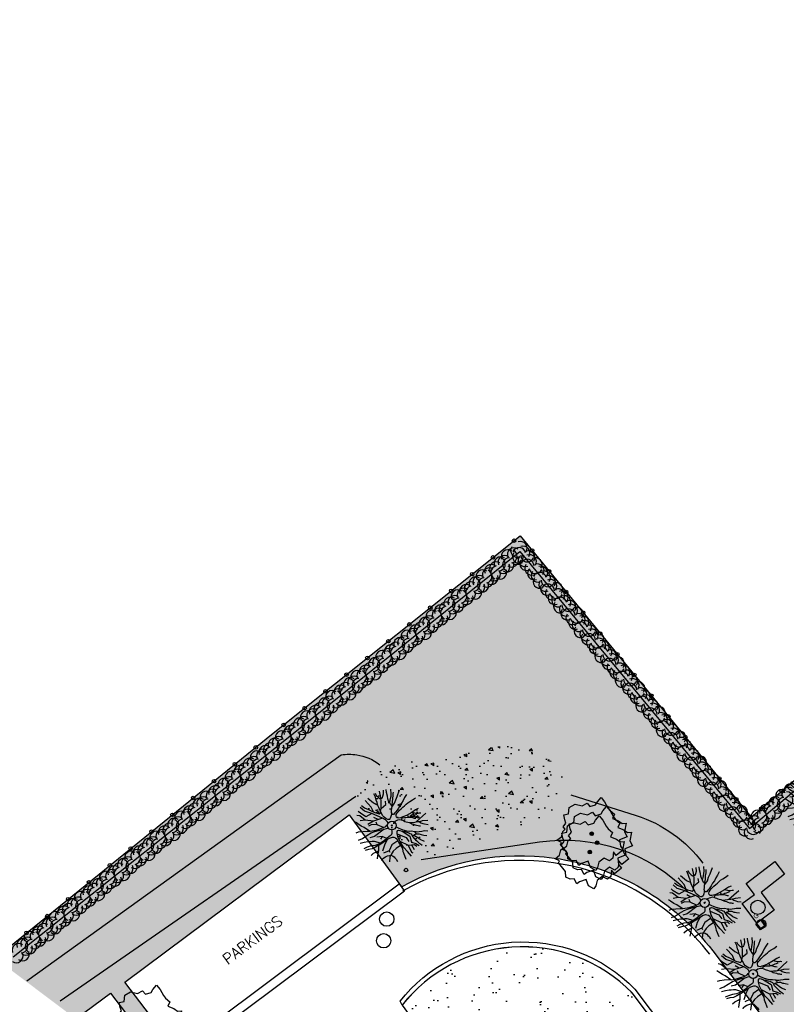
# Model space of a CAD drawing. Header units: metres. Extents: x 1575778 to 1575976, y 2262958 to 2263172.
# Tile 14 of 21: x 1575813 to 1575856, y 2263114 to 2263169. Entities that reach past the tile are written whole.
import ezdxf

# ---------------------------------------------------------------- set-up
doc = ezdxf.new("R2010")
doc.units = ezdxf.units.M
doc.header["$LTSCALE"] = 2
doc.layers.get('0').update_dxf_attribs({"linetype": 'CONTINUOUS'})
doc.layers.add('Plan de masse', color=253, linetype='CONTINUOUS')
doc.styles.add('ROMANT', font='ROMANT.SHX')

# ---------------------------------------------------------------- blocks, each defined once
blk = doc.blocks.new('189')
h = blk.add_hatch()
h.set_pattern_fill('ANSI31', color=256, scale=0.2, style=0)
h.set_pattern_definition([(45, (-527485.07046, -148351.732363), (-0.0176776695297, 0.0176776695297), [])])
edge = h.paths.add_edge_path()
edge.add_arc((0, 0), 0.1, 0, 360)
for p, q in [((-0.685, 1.557), (-0.56, 1.806)), ((-0.56, 1.806), (-0.311, 1.681)), ((-0.311, 1.681), (-0.062, 1.93)), ((-0.062, 1.93), (0.311, 1.868)), ((0.311, 1.868), (0.56, 1.557)), ((-1.432, 0.934), (-1.183, 1.121)), ((-1.183, 1.121), (-0.996, 1.121)), ((-0.996, 1.308), (-0.747, 1.37)), ((-0.996, 1.121), (-0.996, 1.308)), ((-0.747, 1.37), (-0.685, 1.557)), ((0.56, 1.557), (0.872, 1.494)), ((0.872, 1.494), (0.872, 1.245)), ((0.872, 1.245), (1.183, 1.121)), ((1.183, 1.121), (1.37, 1.183)), ((1.37, 1.183), (1.681, 1.245)), ((1.681, 1.245), (1.681, 0.934)), ((-1.744, 0.934), (-1.432, 0.934)), ((-1.619, 0.685), (-1.744, 0.934)), ((-1.744, 0.623), (-1.619, 0.685)), ((-1.744, 0.249), (-1.744, 0.623)), ((1.681, 0.934), (1.619, 0.56)), ((1.619, 0.56), (1.619, 0.374)), ((-1.93, -0.249), (-1.744, 0)), ((-1.744, 0), (-1.744, 0.249)), ((1.681, 0.062), (1.432, -0.062)), ((1.619, 0.374), (1.681, 0.062)), ((-1.806, -0.498), (-1.93, -0.249)), ((-1.619, -0.623), (-1.806, -0.498)), ((1.432, -0.062), (1.619, -0.374)), ((1.619, -0.374), (1.681, -0.623)), ((-1.681, -0.934), (-1.619, -0.623)), ((-1.494, -0.934), (-1.681, -0.934)), ((-1.121, -1.059), (-1.494, -0.934)), ((-1.245, -1.432), (-1.121, -1.059)), ((1.494, -1.059), (1.432, -1.37)), ((1.868, -0.747), (1.494, -1.059)), ((1.681, -0.623), (1.868, -0.747)), ((-1.121, -1.744), (-1.245, -1.432)), ((-0.685, -1.494), (-0.934, -1.681)), ((-0.311, -1.494), (-0.685, -1.494)), ((-0.187, -1.806), (-0.311, -1.494)), ((0.311, -1.557), (0.062, -1.806)), ((0.311, -1.806), (0.311, -1.557)), ((0.996, -1.245), (0.81, -1.557)), ((0.81, -1.557), (0.81, -1.806)), ((1.432, -1.37), (0.996, -1.245)), ((-0.934, -1.681), (-1.121, -1.744)), ((0.062, -1.806), (-0.187, -1.806)), ((0.81, -1.806), (0.311, -1.806))]:
    blk.add_line(p, q)
blk.add_circle((0, 0), 0.1)
blk = doc.blocks.new('190')
for p, q in [((0.052, 0), (-0.052, 0)), ((0, -0.052), (0, 0.052))]:
    blk.add_line(p, q)
for points in [[(-0.144, 0.639), (-0.647, 0.843), (-0.975, 1.17), (-1.062, 1.55), (-1.169, 1.665)], [(-0.44, 1.229), (-0.82, 1.291), (-0.941, 1.636), (-0.968, 1.79)], [(-0.084, 0.235), (-0.076, 0.245), (-0.062, 0.33), (-0.074, 0.466), (-0.144, 0.639), (-0.44, 1.229), (-0.646, 1.539), (-0.688, 1.589), (-0.738, 1.896)], [(-0.619, 1.938), (-0.559, 1.732), (-0.46, 1.523), (-0.354, 1.285), (-0.291, 1.169), (-0.206, 1.053), (-0.142, 0.946), (-0.07, 0.952), (-0.02, 0.98), (0.016, 1.059), (0.061, 1.245), (0.098, 1.367), (0.171, 1.51), (0.208, 1.653), (0.282, 1.81), (0.336, 2.007)], [(-0.329, 1.239), (-0.245, 1.528), (-0.28, 2.015)], [(-0.09, 2.033), (-0.007, 1.626), (0.102, 1.375)], [(0.437, 0.574), (0.37, 0.496), (0.276, 0.425), (0.182, 0.369), (0.097, 0.362), (0.039, 0.398), (-0.01, 0.492), (-0.038, 0.629), (-0.043, 0.765), (-0.014, 0.901), (0.002, 1.001), (0.132, 1.122), (0.27, 1.286), (0.378, 1.415), (0.51, 1.6), (0.67, 1.921)], [(0.405, 1.994), (0.376, 1.859), (0.388, 1.766), (0.396, 1.687), (0.438, 1.6), (0.48, 1.557), (0.566, 1.542), (0.639, 1.591), (0.746, 1.669), (0.873, 1.838)], [(0.686, 0.829), (0.676, 0.931), (0.713, 1.067), (0.728, 1.196), (0.773, 1.303), (0.838, 1.425), (0.926, 1.625), (1.021, 1.76)], [(-1.176, 0.542), (-1.281, 0.892), (-1.358, 1.058), (-1.428, 1.273), (-1.465, 1.412)], [(-0.975, 1.17), (-1.217, 1.309)], [(0.132, 1.122), (0.476, 1.119), (0.579, 1.291)], [(1.723, 0.836), (1.536, 0.765), (1.37, 0.702), (1.204, 0.625), (1.038, 0.576), (0.888, 0.52), (0.686, 0.464), (0.578, 0.437), (0.47, 0.423), (0.428, 0.452), (0.413, 0.495), (0.421, 0.545), (0.45, 0.595), (0.515, 0.666), (0.603, 0.759), (0.675, 0.816), (0.747, 0.901), (0.855, 0.994), (0.993, 1.144), (1.109, 1.257), (1.182, 1.336), (1.239, 1.392)], [(0.655, 0.801), (0.898, 0.871), (1.071, 0.985), (1.258, 1.07), (1.587, 1.273)], [(0.711, 1.062), (0.821, 1.152), (0.894, 1.223), (0.995, 1.308), (1.082, 1.401), (1.24, 1.613)], [(-1.807, 0.935), (-1.668, 0.889), (-1.462, 0.758), (-1.27, 0.62), (-1.148, 0.519), (-0.835, 0.351), (-0.435, 0.198), (-0.292, 0.167), (-0.199, 0.188), (-0.161, 0.191)], [(-0.435, 0.198), (-0.613, 0.549), (-0.837, 0.756), (-1.044, 0.791)], [(-0.647, 0.843), (-1.01, 0.877)], [(-0.613, 0.549), (-0.561, 0.687)], [(-0.396, 0.741), (-0.492, 0.981)], [(-1.117, -0.371), (-1.319, -0.081), (-1.419, -0.002), (-1.525, 0.064), (-1.618, 0.137), (-1.796, 0.23), (-2.008, 0.328)], [(-1.963, 0.534), (-1.722, 0.466), (-1.45, 0.442), (-1.157, 0.397), (-0.957, 0.331), (-0.679, 0.22), (-0.472, 0.112), (-0.329, 0.06), (-0.249, 0.019)], [(-0.472, 0.112), (-1.148, 0.135), (-1.39, 0.239)], [(-0.677, -0.381), (-0.803, -0.141), (-1.062, 0.014)], [(0.239, 0.074), (0.295, 0.074), (0.388, 0.051), (0.459, 0.029), (0.546, -0.015), (0.602, -0.073), (0.645, -0.145), (0.679, -0.217), (0.715, -0.282), (0.758, -0.347), (0.814, -0.42), (0.857, -0.485), (0.906, -0.571), (0.934, -0.636), (0.992, -0.708), (1.041, -0.781), (1.083, -0.86), (1.154, -0.918), (1.19, -0.976), (1.24, -1.019)], [(1.739, -0.191), (1.585, -0.153), (1.326, -0.13), (0.983, -0.076), (0.782, -0.017), (0.653, 0.034), (0.56, 0.071), (0.504, 0.136), (0.497, 0.207), (0.526, 0.272), (0.584, 0.329), (0.678, 0.357), (0.778, 0.377), (0.872, 0.391), (0.994, 0.405), (1.13, 0.41), (1.252, 0.416), (1.374, 0.423), (1.489, 0.429), (1.633, 0.413), (1.798, 0.389), (1.999, 0.38)], [(-0.168, -0.185), (-0.174, -0.214), (-0.224, -0.285), (-0.283, -0.356), (-0.362, -0.391), (-0.491, -0.383), (-0.677, -0.381), (-0.856, -0.393), (-1.143, -0.369), (-1.428, -0.274), (-1.621, -0.158), (-1.842, -0.076), (-2.034, -0.032)], [(-1.8, -0.948), (-1.67, -0.837), (-1.445, -0.632), (-1.264, -0.397), (-1.472, -0.374), (-1.679, -0.329), (-1.851, -0.227), (-2.029, -0.149)], [(-0.699, -0.452), (-1.01, -0.589), (-1.304, -0.796)], [(-1.264, -0.397), (-0.985, -0.428), (-0.699, -0.452), (-0.542, -0.475), (-0.434, -0.512), (-0.378, -0.534), (-0.328, -0.584), (-0.271, -0.671), (-0.25, -0.757), (-0.288, -0.878), (-0.302, -1.008), (-0.319, -1.208), (-0.349, -1.379), (-0.43, -1.515), (-0.459, -1.601), (-0.565, -1.955)], [(-0.803, -0.141), (-0.975, -0.193)], [(-0.219, -2.023), (-0.23, -1.674), (-0.249, -1.357), (-0.195, -0.963), (-0.143, -0.748), (-0.048, -0.549), (0.025, -0.441), (0.075, -0.413), (0.133, -0.435), (0.182, -0.5), (0.245, -0.615), (0.331, -0.709), (0.409, -0.818), (0.479, -0.912), (0.507, -0.976), (0.543, -1.042), (0.543, -1.107), (0.535, -1.163), (0.52, -1.235), (0.526, -1.35), (0.533, -1.451), (0.546, -1.551), (0.559, -1.651), (0.572, -1.745), (0.601, -1.81), (0.632, -1.934)], [(-0.048, -0.549), (0.199, -1.021), (0.182, -1.297)], [(0.787, -1.087), (0.644, -0.934), (0.545, -0.862), (0.459, -0.775), (0.332, -0.602), (0.261, -0.472), (0.212, -0.378), (0.163, -0.27), (0.127, -0.215)], [(0.622, -0.106), (0.681, -0.045), (0.731, -0.045), (0.832, -0.09), (0.889, -0.14), (0.953, -0.177), (1.017, -0.228), (1.074, -0.257), (1.131, -0.314), (1.174, -0.373), (1.202, -0.423), (1.238, -0.459), (1.294, -0.524)], [(0.859, -0.488), (1, -0.579), (1.114, -0.659), (1.27, -0.746), (1.385, -0.819), (1.513, -0.87), (1.754, -1.032)], [(1.46, -0.389), (1.367, -0.367), (1.282, -0.337), (1.21, -0.308), (1.109, -0.286), (1.053, -0.25), (1.038, -0.206), (1.039, -0.156), (1.077, -0.091)], [(1.368, -0.134), (1.384, -0.181), (1.44, -0.239), (1.468, -0.289), (1.526, -0.34), (1.582, -0.383), (1.64, -0.406), (1.698, -0.465)], [(-1.953, -0.569), (-1.767, -0.571), (-1.575, -0.61), (-1.443, -0.63)], [(-0.288, -0.878), (-0.682, -0.848), (-1.01, -1.004), (-1.338, -0.917)], [(-1.01, -1.004), (-1.027, -1.09)], [(-0.195, -0.963), (0.026, -1.435), (-0.077, -1.849), (-0.043, -1.935)], [(0.245, -0.615), (0.406, -1.09), (0.268, -1.418), (0.406, -1.625), (0.493, -1.832)], [(0.763, -1.219), (0.786, -1.151), (0.765, -1.087), (0.808, -1.087), (0.844, -1.116), (0.901, -1.174), (0.987, -1.225), (1.108, -1.291), (1.18, -1.334), (1.251, -1.378), (1.386, -1.49)], [(1.183, -0.698), (1.926, -0.657)], [(1.328, -0.783), (1.356, -0.905), (1.426, -1.006), (1.483, -1.085), (1.622, -1.229)], [(-1.662, -1.174), (-1.593, -1.125), (-1.479, -1.119), (-1.371, -1.134), (-1.257, -1.171), (-1.143, -1.222), (-1.093, -1.259), (-1.036, -1.338), (-1.009, -1.445), (-1.003, -1.524), (-0.996, -1.624), (-1.016, -1.763)], [(-0.316, -1.172), (-0.62, -1.148), (-0.835, -1.16), (-1.05, -1.229), (-1.201, -1.3), (-1.382, -1.493)], [(0.026, -1.435), (0.32, -1.625), (0.355, -1.78)], [(0.173, -1.53), (0.13, -1.832)], [(0.863, -1.843), (0.739, -1.603), (0.698, -1.452), (0.669, -1.345), (0.635, -1.243), (0.62, -1.208), (0.534, -1.169)], [(0.625, -1.219), (0.628, -1.193), (0.649, -1.171), (0.692, -1.193), (0.772, -1.223), (0.828, -1.26), (0.893, -1.317), (0.956, -1.426), (1.005, -1.476), (1.056, -1.534), (1.17, -1.665)]]:
    blk.add_lwpolyline(points)
blk.add_circle((0, 0), 0.25)
blk = doc.blocks.new('480')
blk.add_circle((0, 0), 0.4)
blk = doc.blocks.new('282')
at = {"ltscale": 3}
blk.add_circle((0, 0), 0.1, dxfattribs=at)
blk = doc.blocks.new('483')
at = {"ltscale": 3}
blk.add_circle((0, 0), 0.258, dxfattribs=at)
blk.add_text('G', height=0.254, dxfattribs=at).set_placement((-0.085, 0.412))

msp = doc.modelspace()

# ---------------------------------------------------------------- hatches: boundary and pattern name
at = {"layer": 'Plan de masse'}
h = msp.add_hatch(dxfattribs=at)
h.set_pattern_fill('AR-SAND', color=256, scale=1.000034, angle=35.5603, style=0)
h.set_pattern_definition([(161.0833, (1575975.0691, 2262894.7678), (-1.570411, -1.118337), [0, -1.520051, 0, -1.700057, 0, -1.6250544]), (131.0833, (1575975.0691, 2262894.7678), (-3.330142, -0.0867), [0, -0.8200275, 0, -1.370046, 0, -0.5250176]), (91.0833, (1575975.7495, 2262893.743), (-1.727357, 2.591293), [0, -0.500017, 0, -1.80006, 0, -2.350079]), (81.0833, (1575975.7495, 2262893.743), (-2.394092, 2.018933), [0, -0.250008, 0, -1.1800395, 0, -1.350045])])
edge = h.paths.add_edge_path()
edge.add_line((1575811.691, 2263116.305), (1575816.199, 2263112.913))
edge.add_line((1575816.199, 2263112.913), (1575818.146, 2263114.353))
edge.add_line((1575818.146, 2263114.353), (1575821.006, 2263110.578))
edge.add_line((1575821.006, 2263110.578), (1575821.825, 2263111.187))
edge.add_line((1575821.825, 2263111.187), (1575818.935, 2263114.963))
edge.add_line((1575818.935, 2263114.963), (1575831.493, 2263124.318))
edge.add_line((1575831.493, 2263124.318), (1575834.433, 2263120.305))
edge.add_arc((1575841.07, 2263108.481), 13.559, 37.3714, 119.3058, ccw=False)
edge.add_line((1575851.845, 2263116.711), (1575855.16, 2263112.291))
edge.add_arc((1575855.599, 2263111.825), 0.64, -59.7811, 133.3264, ccw=False)
edge.add_line((1575855.921, 2263111.272), (1575859.209, 2263106.885))
edge.add_line((1575859.209, 2263106.885), (1575861.094, 2263104.367))
edge.add_arc((1575869.276, 2263112.753), 11.717, 225.7032, 302.2461)
edge.add_line((1575875.528, 2263102.844), (1575864.184, 2263118.143))
edge.add_line((1575864.184, 2263118.143), (1575859.017, 2263125.008))
edge.add_line((1575859.017, 2263125.008), (1575859.27, 2263125.204))
edge.add_line((1575859.27, 2263125.204), (1575859.421, 2263125.06))
edge.add_line((1575859.421, 2263125.06), (1575874.577, 2263136.553))
edge.add_line((1575874.577, 2263136.553), (1575880.19, 2263137.456))
edge.add_line((1575880.19, 2263137.456), (1575888.356, 2263143.654))
edge.add_line((1575888.356, 2263143.654), (1575889.397, 2263142.218))
edge.add_line((1575889.397, 2263142.218), (1575894.531, 2263146.141))
edge.add_line((1575894.531, 2263146.141), (1575894.937, 2263145.596))
edge.add_line((1575894.937, 2263145.596), (1575896.476, 2263146.87))
edge.add_line((1575896.476, 2263146.87), (1575910.317, 2263128.639))
edge.add_line((1575910.317, 2263128.639), (1575910.437, 2263128.693))
edge.add_line((1575910.437, 2263128.693), (1575915.013, 2263132.638))
edge.add_line((1575915.013, 2263132.638), (1575918.519, 2263138.229))
edge.add_line((1575918.519, 2263138.229), (1575919.474, 2263139.753))
edge.add_line((1575919.474, 2263139.753), (1575911.724, 2263157.055))
edge.add_line((1575911.724, 2263157.055), (1575906.703, 2263168.812))
edge.add_line((1575906.703, 2263168.812), (1575905.261, 2263167.909))
edge.add_line((1575905.261, 2263167.909), (1575891.838, 2263156.469))
edge.add_line((1575891.838, 2263156.469), (1575878.736, 2263145.303))
edge.add_line((1575878.736, 2263145.303), (1575853.993, 2263124.186))
edge.add_line((1575853.993, 2263124.186), (1575841.059, 2263139.933))
edge.add_line((1575841.059, 2263139.933), (1575827.249, 2263128.889))
edge.add_line((1575827.249, 2263128.889), (1575811.691, 2263116.305))
h = msp.add_hatch(dxfattribs=at)
h.set_pattern_fill('AR-CONC', color=256, scale=0.250008, angle=35.5603, style=0)
h.set_pattern_definition([(173.5833, (1575975.0691, 2262894.7678), (-0.861214, 1.580673), [0.187506, -2.062569]), (118.5833, (1575975.0691, 2262894.7678), (-1.374766, -1.329209), [0.150005, -1.650055]), (224.0347, (1575974.9974, 2262894.8995), (-2.235979, 0.251466), [0.159356, -1.752914]), (169.7675, (1575974.6526, 2262894.4912), (-1.131169, 2.451723), [0.28126, -3.093854]), (220.2189, (1575974.5583, 2262894.6955), (-3.321432, 0.599567), [0.239034, -2.62937]), (114.7675, (1575974.6526, 2262894.4912), (-3.321432, 0.599564), [0.225008, -2.475083]), (144.5833, (1575974.6184, 2262894.7686), (0.013091, 1.800013), [0.187506, -2.062569]), (89.5833, (1575974.6184, 2262894.7686), (-1.84681, -0.496053), [0.150005, -1.650055]), (195.0347, (1575974.6195, 2262894.9186), (-1.833718, 1.303962), [0.159356, -1.752914]), (161.08332, (1575975.06914, 2262894.7678), (-0.7101593, -0.435039), [0, -1.6300546, 0, -1.675056, 0, -1.6563055]), (131.08332, (1575975.0691, 2262894.7678), (-1.185275, 0.0024754), [0, -0.955032, 0, -1.5925534, 0, -0.631271]), (91.08332, (1575975.3775, 2262894.3033), (-0.6912564, 1.1430239), [0, -0.625021, 0, -1.9500653, 0, -2.5875867]), (81.0833, (1575975.5158, 2262894.095), (-1.0149954, 1.076209), [0, -0.812527, 0, -1.2950434, 0, -1.8375616])])
h.paths.add_polyline_path([(1575843.582, 2263126.586), (1575843.211, 2263124.474), (1575835.521, 2263121.834), (1575831.867, 2263125.378), (1575833.217, 2263127.131), (1575841.622, 2263128.413)])
h = msp.add_hatch(dxfattribs=at)
h.set_pattern_fill('AR-SAND', color=256, scale=1.000034, angle=-0.4397, style=0)
h.set_pattern_definition([(125.0833, (1575975.0691, 2262894.7678), (-1.927831, 0.018311), [0, -1.520051, 0, -1.700057, 0, -1.625054]), (95.0833, (1575975.0691, 2262894.7678), (-2.745103, 1.887266), [0, -0.8200275, 0, -1.370046, 0, -0.525018]), (55.0833, (1575975.0173, 2262893.5388), (0.125663, 3.111715), [0, -0.500017, 0, -1.80006, 0, -2.350079]), (45.0833, (1575975.0173, 2262893.5388), (-0.750162, 3.040563), [0, -0.250008, 0, -1.1800395, 0, -1.350045])])
edge = h.paths.add_edge_path()
edge.add_line((1575832.684, 2263092.001), (1575827.264, 2263099.29))
edge.add_line((1575827.264, 2263099.29), (1575826.406, 2263098.666))
edge.add_line((1575826.406, 2263098.666), (1575825.039, 2263100.515))
edge.add_line((1575825.039, 2263100.515), (1575825.421, 2263100.909))
edge.add_line((1575825.421, 2263100.909), (1575822.673, 2263104.581))
edge.add_line((1575822.673, 2263104.581), (1575823.53, 2263105.198))
edge.add_line((1575823.53, 2263105.198), (1575826.227, 2263101.515))
edge.add_line((1575826.227, 2263101.515), (1575836.39, 2263109.065))
edge.add_line((1575836.39, 2263109.065), (1575837.337, 2263109.766))
edge.add_line((1575837.337, 2263109.766), (1575834.461, 2263113.68))
edge.add_arc((1575841.2, 2263108.339), 8.599, 44.4897, 141.6003, ccw=False)
edge.add_line((1575847.334, 2263114.365), (1575854.944, 2263104.255))
edge.add_arc((1575851.967, 2263102.24), 3.595, -61.2625, 34.0945, ccw=False)
edge.add_line((1575853.696, 2263099.087), (1575852.399, 2263098.427))
edge.add_line((1575852.399, 2263098.427), (1575847.442, 2263094.703))
edge.add_arc((1575862.9, 2263079.446), 21.72, 135.3737, 173.8246)
edge.add_line((1575841.307, 2263081.782), (1575840.543, 2263081.464))
edge.add_line((1575840.543, 2263081.464), (1575837.219, 2263085.936))
edge.add_line((1575837.219, 2263085.936), (1575839.69, 2263100.562))
edge.add_line((1575839.69, 2263100.562), (1575837.675, 2263099.048))
edge.add_line((1575837.675, 2263099.048), (1575834.474, 2263093.32))
edge.add_line((1575834.474, 2263093.32), (1575832.684, 2263092.001))

# ---------------------------------------------------------------- linework, layer by layer
at = {"layer": 'Plan de masse', "flags": 128}
for points in [[(1575853.992, 2263124.186), (1575878.736, 2263145.303), (1575905.261, 2263167.91), (1575912.203, 2263152.37)], [(1575827.248, 2263128.89), (1575841.059, 2263139.934), (1575853.992, 2263124.186)], [(1575811.691, 2263116.306), (1575827.248, 2263128.89)], [(1575815.319, 2263113.927), (1575831.867, 2263125.378)], [(1575854.182, 2263119.868), (1575853.712, 2263120.476), (1575855.313, 2263121.716), (1575855.864, 2263121.005), (1575854.548, 2263119.985)], [(1575854.548, 2263119.985), (1575855.282, 2263118.99), (1575854.302, 2263118.267), (1575853.495, 2263119.361), (1575854.182, 2263119.868)]]:
    msp.add_lwpolyline(points, dxfattribs=at)
at = {"layer": 'Plan de masse', "ltscale": 0.005, "flags": 128}
msp.add_lwpolyline([(1575812.703, 2263116.386), (1575827.34, 2263128.055), (1575841.05, 2263139.052), (1575853.903, 2263123.554), (1575879.704, 2263145.258), (1575886.203, 2263150.723)], dxfattribs=at)
for points in [[(1575813.467, 2263115.041), (1575831.056, 2263127.682, -0.075475), (1575831.917, 2263127.681, -0.125012), (1575833.217, 2263127.132)], [(1575843.91, 2263125.446), (1575847.558, 2263124.289, -0.157797), (1575851.286, 2263121.626)]]:
    msp.add_lwpolyline(points, format="xyb", dxfattribs=at)
at = {"layer": 'Plan de masse', "flags": 128}
for points in [[(1575816.199, 2263112.913), (1575818.145, 2263114.354), (1575821.006, 2263110.579), (1575821.825, 2263111.188), (1575818.935, 2263114.964), (1575831.493, 2263124.318), (1575834.433, 2263120.305, -0.164491), (1575842.968, 2263121.907, -0.197048), (1575851.843, 2263116.71), (1575855.159, 2263112.291, -0.482349), (1575856.148, 2263112.154, -0.416523), (1575855.92, 2263111.278), (1575861.094, 2263104.368, 0.184717), (1575868.782, 2263101.047, 0.159208), (1575875.791, 2263103.013)], [(1575835.521, 2263121.834), (1575842.149, 2263122.807, -0.239174), (1575850.444, 2263120.022)], [(1575854.944, 2263104.256), (1575847.333, 2263114.365, 0.219307), (1575840.604, 2263116.917, 0.210882), (1575834.461, 2263113.68), (1575836.763, 2263110.501)]]:
    msp.add_lwpolyline(points, format="xyb", dxfattribs=at)
at = {"layer": 'Plan de masse', "ltscale": 0.005, "flags": 128}
msp.add_lwpolyline([(1575809.337, 2263101.793), (1575834.299, 2263120.457), (1575834.598, 2263120.056), (1575809.625, 2263101.398)], close=True, dxfattribs=at)
at = {"layer": 'Plan de masse', "flags": 128}
msp.add_lwpolyline([(1575854.59, 2263118.46), (1575854.834, 2263118.123), (1575854.515, 2263117.89), (1575854.25, 2263118.215), (1575854.289, 2263118.247), (1575854.524, 2263117.959), (1575854.765, 2263118.134), (1575854.55, 2263118.43)], close=True, dxfattribs=at)
at = {"layer": 'Plan de masse', "ltscale": 0.005, "flags": 128}
msp.add_lwpolyline([(1575854.95, 2263104.254), (1575847.334, 2263114.366, 0.219764), (1575840.605, 2263116.92, 0.211325), (1575834.466, 2263113.674), (1575834.349, 2263113.895, -0.210232), (1575840.588, 2263117.194, -0.220862), (1575847.491, 2263114.574), (1575855.15, 2263104.405)], format="xyb", close=True, dxfattribs=at)
at = {"layer": 'Plan de masse'}
for centre in [(1575840.721, 2263139.663), (1575840.721, 2263139.663), (1575841.736, 2263139.109), (1575841.736, 2263139.109), (1575839.549, 2263138.727), (1575839.549, 2263138.727), (1575838.378, 2263137.79), (1575838.378, 2263137.79), (1575842.688, 2263137.95), (1575842.688, 2263137.95), (1575837.206, 2263136.853), (1575837.206, 2263136.853), (1575843.64, 2263136.791), (1575843.64, 2263136.791), (1575836.035, 2263135.916), (1575836.035, 2263135.916), (1575844.592, 2263135.631), (1575844.592, 2263135.631), (1575834.863, 2263134.979), (1575834.863, 2263134.979), (1575845.545, 2263134.472), (1575845.545, 2263134.472), (1575833.692, 2263134.042), (1575833.692, 2263134.042), (1575846.497, 2263133.313), (1575846.497, 2263133.313), (1575832.52, 2263133.106), (1575832.52, 2263133.106), (1575831.349, 2263132.169), (1575831.349, 2263132.169), (1575847.449, 2263132.154), (1575847.449, 2263132.154), (1575830.177, 2263131.232), (1575830.177, 2263131.232), (1575848.401, 2263130.995), (1575848.401, 2263130.995), (1575829.006, 2263130.295), (1575829.006, 2263130.295), (1575849.353, 2263129.835), (1575849.353, 2263129.835), (1575827.834, 2263129.358), (1575827.834, 2263129.358), (1575850.305, 2263128.676), (1575850.305, 2263128.676), (1575826.269, 2263128.098), (1575826.269, 2263128.098), (1575851.257, 2263127.517), (1575851.257, 2263127.517), (1575825.103, 2263127.155), (1575825.103, 2263127.155), (1575823.937, 2263126.211), (1575823.937, 2263126.211), (1575852.209, 2263126.358), (1575852.209, 2263126.358), (1575855.704, 2263125.647), (1575855.704, 2263125.647), (1575822.77, 2263125.268), (1575822.77, 2263125.268), (1575853.161, 2263125.199), (1575853.161, 2263125.199), (1575854.563, 2263124.673), (1575854.563, 2263124.673), (1575821.604, 2263124.324), (1575821.604, 2263124.324), (1575820.438, 2263123.381), (1575820.438, 2263123.381), (1575819.271, 2263122.438), (1575819.271, 2263122.438), (1575818.105, 2263121.494), (1575818.105, 2263121.494), (1575816.939, 2263120.551), (1575816.939, 2263120.551), (1575815.773, 2263119.608), (1575815.773, 2263119.608), (1575814.606, 2263118.664), (1575814.606, 2263118.664), (1575813.44, 2263117.721), (1575813.44, 2263117.721)]:
    msp.add_circle(centre, 0.1, dxfattribs=at)
for centre, start, end in [((1575841.083, 2263139.245), 326.2797, 109.8893), ((1575840.379, 2263138.785), 53.7225, 203.1496), ((1575840.728, 2263138.889), 53.7225, 203.1496), ((1575840.907, 2263139.108), 144.657, 294.0822), ((1575840.519, 2263138.792), 282.355, 65.9654), ((1575841.017, 2263138.761), 144.657, 294.0822), ((1575841.008, 2263138.901), 13.288, 156.8987), ((1575841.234, 2263138.98), 326.2797, 109.8893), ((1575841.516, 2263138.722), 326.2797, 109.8893), ((1575839.721, 2263138.108), 55.3452, 198.9566), ((1575839.984, 2263138.387), 55.3452, 198.9566), ((1575840.202, 2263138.467), 53.7225, 203.1496), ((1575839.858, 2263138.343), 269.3333, 58.7597), ((1575840.114, 2263138.206), 233.7225, 23.1496), ((1575840.458, 2263138.33), 89.3333, 238.7597), ((1575840.332, 2263138.286), 235.3452, 18.9566), ((1575840.595, 2263138.565), 235.3452, 18.9566), ((1575840.862, 2263138.712), 235.3452, 18.9566), ((1575841.338, 2263138.589), 144.657, 294.0822), ((1575841.422, 2263138.372), 146.2797, 289.8893), ((1575841.471, 2263138.848), 180.2666, 329.6926), ((1575841.467, 2263138.247), 0.2666, 149.6926), ((1575841.6, 2263138.506), 324.657, 114.0822), ((1575841.921, 2263138.334), 324.657, 114.0822), ((1575842.031, 2263137.986), 324.657, 114.0822), ((1575838.975, 2263137.659), 53.7225, 203.1496), ((1575839.324, 2263137.763), 53.7225, 203.1496), ((1575839.454, 2263137.962), 55.3452, 198.9566), ((1575839.115, 2263137.666), 282.355, 65.9654), ((1575839.588, 2263137.784), 233.7225, 23.1496), ((1575839.797, 2263137.881), 102.355, 245.9654), ((1575839.937, 2263137.888), 233.7225, 23.1496), ((1575841.704, 2263138.114), 146.2797, 289.8893), ((1575841.855, 2263137.849), 146.2797, 289.8893), ((1575841.93, 2263138.194), 193.288, 336.8987), ((1575842.056, 2263137.723), 144.657, 294.0822), ((1575842.157, 2263137.515), 13.288, 156.8987), ((1575842.232, 2263137.86), 326.2797, 109.8893), ((1575842.383, 2263137.595), 326.2797, 109.8893), ((1575838.317, 2263136.982), 55.3452, 198.9566), ((1575838.58, 2263137.26), 55.3452, 198.9566), ((1575838.798, 2263137.341), 53.7225, 203.1496), ((1575838.453, 2263137.217), 269.3333, 58.7597), ((1575839.054, 2263137.204), 89.3333, 238.7597), ((1575838.928, 2263137.16), 235.3452, 18.9566), ((1575839.191, 2263137.439), 235.3452, 18.9566), ((1575839.458, 2263137.585), 235.3452, 18.9566), ((1575842.166, 2263137.375), 144.657, 294.0822), ((1575842.487, 2263137.203), 144.657, 294.0822), ((1575842.62, 2263137.462), 180.2666, 329.6926), ((1575842.665, 2263137.337), 326.2797, 109.8893), ((1575842.749, 2263137.12), 324.657, 114.0822), ((1575843.07, 2263136.948), 324.657, 114.0822), ((1575837.571, 2263136.533), 53.7225, 203.1496), ((1575837.92, 2263136.637), 53.7225, 203.1496), ((1575838.05, 2263136.835), 55.3452, 198.9566), ((1575837.711, 2263136.539), 282.355, 65.9654), ((1575838.184, 2263136.658), 233.7225, 23.1496), ((1575838.393, 2263136.755), 102.355, 245.9654), ((1575838.533, 2263136.761), 233.7225, 23.1496), ((1575838.71, 2263137.08), 233.7225, 23.1496), ((1575842.571, 2263136.987), 146.2797, 289.8893), ((1575842.616, 2263136.861), 0.2666, 149.6926), ((1575842.854, 2263136.729), 146.2797, 289.8893), ((1575843.079, 2263136.808), 193.288, 336.8987), ((1575843.18, 2263136.601), 324.657, 114.0822), ((1575843.381, 2263136.474), 326.2797, 109.8893), ((1575836.913, 2263135.856), 55.3452, 198.9566), ((1575837.175, 2263136.134), 55.3452, 198.9566), ((1575837.394, 2263136.215), 53.7225, 203.1496), ((1575837.049, 2263136.09), 269.3333, 58.7597), ((1575837.65, 2263136.077), 89.3333, 238.7597), ((1575837.524, 2263136.034), 235.3452, 18.9566), ((1575837.787, 2263136.312), 235.3452, 18.9566), ((1575838.054, 2263136.459), 235.3452, 18.9566), ((1575843.004, 2263136.464), 146.2797, 289.8893), ((1575843.205, 2263136.337), 144.657, 294.0822), ((1575843.315, 2263135.99), 144.657, 294.0822), ((1575843.306, 2263136.13), 13.288, 156.8987), ((1575843.532, 2263136.209), 326.2797, 109.8893), ((1575843.815, 2263135.951), 326.2797, 109.8893), ((1575836.166, 2263135.406), 53.7225, 203.1496), ((1575836.515, 2263135.51), 53.7225, 203.1496), ((1575836.645, 2263135.709), 55.3452, 198.9566), ((1575836.307, 2263135.413), 282.355, 65.9654), ((1575836.78, 2263135.531), 233.7225, 23.1496), ((1575836.988, 2263135.629), 102.355, 245.9654), ((1575837.129, 2263135.635), 233.7225, 23.1496), ((1575837.306, 2263135.953), 233.7225, 23.1496), ((1575843.636, 2263135.818), 144.657, 294.0822), ((1575843.72, 2263135.601), 146.2797, 289.8893), ((1575843.769, 2263136.077), 180.2666, 329.6926), ((1575843.766, 2263135.476), 0.2666, 149.6926), ((1575843.898, 2263135.734), 324.657, 114.0822), ((1575844.219, 2263135.562), 324.657, 114.0822), ((1575835.509, 2263134.729), 55.3452, 198.9566), ((1575835.771, 2263135.008), 55.3452, 198.9566), ((1575835.989, 2263135.088), 53.7225, 203.1496), ((1575835.645, 2263134.964), 269.3333, 58.7597), ((1575836.246, 2263134.951), 89.3333, 238.7597), ((1575836.382, 2263135.186), 235.3452, 18.9566), ((1575836.65, 2263135.333), 235.3452, 18.9566), ((1575844.003, 2263135.343), 146.2797, 289.8893), ((1575844.154, 2263135.078), 146.2797, 289.8893), ((1575844.228, 2263135.422), 193.288, 336.8987), ((1575844.354, 2263134.951), 144.657, 294.0822), ((1575844.455, 2263134.744), 13.288, 156.8987), ((1575844.329, 2263135.215), 324.657, 114.0822), ((1575844.53, 2263135.088), 326.2797, 109.8893), ((1575844.681, 2263134.824), 326.2797, 109.8893), ((1575834.762, 2263134.28), 53.7225, 203.1496), ((1575835.111, 2263134.384), 53.7225, 203.1496), ((1575835.241, 2263134.583), 55.3452, 198.9566), ((1575834.902, 2263134.287), 282.355, 65.9654), ((1575835.375, 2263134.405), 233.7225, 23.1496), ((1575835.584, 2263134.502), 102.355, 245.9654), ((1575835.724, 2263134.509), 233.7225, 23.1496), ((1575835.902, 2263134.827), 233.7225, 23.1496), ((1575836.12, 2263134.907), 235.3452, 18.9566), ((1575844.464, 2263134.604), 144.657, 294.0822), ((1575844.785, 2263134.432), 144.657, 294.0822), ((1575844.918, 2263134.691), 180.2666, 329.6926), ((1575844.964, 2263134.565), 326.2797, 109.8893), ((1575845.048, 2263134.349), 324.657, 114.0822), ((1575845.369, 2263134.177), 324.657, 114.0822), ((1575834.104, 2263133.603), 55.3452, 198.9567), ((1575834.367, 2263133.881), 55.3452, 198.9566), ((1575834.585, 2263133.962), 53.7225, 203.1496), ((1575834.241, 2263133.838), 269.3333, 58.7597), ((1575834.842, 2263133.825), 89.3333, 238.7597), ((1575834.978, 2263134.06), 235.3452, 18.9566), ((1575835.245, 2263134.206), 235.3452, 18.9566), ((1575844.869, 2263134.216), 146.2797, 289.8893), ((1575844.915, 2263134.09), 0.2666, 149.6926), ((1575845.152, 2263133.957), 146.2797, 289.8893), ((1575845.377, 2263134.037), 193.288, 336.8987), ((1575845.478, 2263133.83), 324.657, 114.0822), ((1575845.679, 2263133.703), 326.2797, 109.8893), ((1575833.358, 2263133.154), 53.7225, 203.1496), ((1575833.707, 2263133.258), 53.7225, 203.1496), ((1575833.837, 2263133.456), 55.3452, 198.9567), ((1575833.498, 2263133.16), 282.355, 65.9654), ((1575833.971, 2263133.279), 233.7225, 23.1496), ((1575834.18, 2263133.376), 102.355, 245.9654), ((1575834.32, 2263133.382), 233.7225, 23.1496), ((1575834.497, 2263133.701), 233.7225, 23.1496), ((1575834.715, 2263133.781), 235.3452, 18.9566), ((1575845.303, 2263133.693), 146.2797, 289.8893), ((1575845.503, 2263133.566), 144.657, 294.0822), ((1575845.613, 2263133.219), 144.657, 294.0822), ((1575845.604, 2263133.358), 13.288, 156.8987), ((1575845.83, 2263133.438), 326.2797, 109.8893), ((1575846.113, 2263133.18), 326.2797, 109.8893), ((1575832.7, 2263132.477), 55.3452, 198.9567), ((1575832.963, 2263132.755), 55.3452, 198.9567), ((1575833.181, 2263132.836), 53.7225, 203.1496), ((1575832.837, 2263132.711), 269.3333, 58.7597), ((1575833.438, 2263132.698), 89.3333, 238.7597), ((1575833.574, 2263132.933), 235.3452, 18.9566), ((1575833.841, 2263133.08), 235.3452, 18.9566), ((1575845.934, 2263133.047), 144.657, 294.0822), ((1575846.018, 2263132.83), 146.2797, 289.8893), ((1575846.067, 2263133.305), 180.2666, 329.6926), ((1575846.064, 2263132.704), 0.2666, 149.6926), ((1575846.197, 2263132.963), 324.657, 114.0822), ((1575846.518, 2263132.791), 324.657, 114.0822), ((1575831.954, 2263132.027), 53.7225, 203.1496), ((1575832.303, 2263132.131), 53.7225, 203.1496), ((1575832.433, 2263132.33), 55.3452, 198.9567), ((1575832.094, 2263132.034), 282.355, 65.9654), ((1575832.567, 2263132.152), 233.7225, 23.1496), ((1575832.776, 2263132.25), 102.355, 245.9654), ((1575832.916, 2263132.256), 233.7225, 23.1496), ((1575833.093, 2263132.574), 233.7225, 23.1496), ((1575833.311, 2263132.655), 235.3452, 18.9566), ((1575846.301, 2263132.572), 146.2797, 289.8893), ((1575846.452, 2263132.307), 146.2797, 289.8893), ((1575846.526, 2263132.651), 193.288, 336.8987), ((1575846.653, 2263132.18), 144.657, 294.0822), ((1575846.753, 2263131.973), 13.288, 156.8987), ((1575846.627, 2263132.444), 324.657, 114.0822), ((1575846.828, 2263132.317), 326.2797, 109.8893), ((1575846.979, 2263132.052), 326.2797, 109.8893), ((1575831.559, 2263131.629), 55.3452, 198.9567), ((1575831.777, 2263131.709), 53.7225, 203.1496), ((1575831.433, 2263131.585), 269.3333, 58.7597), ((1575832.033, 2263131.572), 89.3333, 238.7597), ((1575832.17, 2263131.807), 235.3452, 18.9566), ((1575832.437, 2263131.954), 235.3452, 18.9567), ((1575846.762, 2263131.833), 144.657, 294.0822), ((1575847.083, 2263131.661), 144.657, 294.0822), ((1575847.216, 2263131.92), 180.2666, 329.6926), ((1575847.262, 2263131.794), 326.2797, 109.8893), ((1575847.346, 2263131.577), 324.657, 114.0822), ((1575847.667, 2263131.406), 324.657, 114.0822), ((1575830.55, 2263130.901), 53.7225, 203.1496), ((1575830.899, 2263131.005), 53.7225, 203.1496), ((1575831.029, 2263131.204), 55.3452, 198.9567), ((1575830.69, 2263130.908), 282.355, 65.9654), ((1575831.296, 2263131.35), 55.3452, 198.9567), ((1575831.372, 2263131.123), 102.355, 245.9654), ((1575831.512, 2263131.13), 233.7225, 23.1496), ((1575831.689, 2263131.448), 233.7225, 23.1496), ((1575831.907, 2263131.528), 235.3452, 18.9567), ((1575847.167, 2263131.444), 146.2797, 289.8893), ((1575847.213, 2263131.319), 0.2666, 149.6926), ((1575847.45, 2263131.186), 146.2797, 289.8893), ((1575847.776, 2263131.058), 324.657, 114.0822), ((1575847.977, 2263130.932), 326.2797, 109.8893), ((1575830.155, 2263130.503), 55.3452, 198.9567), ((1575830.373, 2263130.583), 53.7225, 203.1496), ((1575830.029, 2263130.459), 269.3333, 58.7597), ((1575830.629, 2263130.446), 89.3333, 238.7597), ((1575830.766, 2263130.681), 235.3452, 18.9567), ((1575831.033, 2263130.827), 235.3452, 18.9567), ((1575831.163, 2263131.026), 233.7225, 23.1496), ((1575847.601, 2263130.921), 146.2797, 289.8893), ((1575847.676, 2263131.266), 193.288, 336.8987), ((1575847.802, 2263130.795), 144.657, 294.0822), ((1575847.911, 2263130.447), 144.657, 294.0822), ((1575847.902, 2263130.587), 13.288, 156.8987), ((1575848.128, 2263130.667), 326.2797, 109.8893), ((1575848.411, 2263130.409), 326.2797, 109.8893), ((1575829.146, 2263129.775), 53.7225, 203.1496), ((1575829.495, 2263129.879), 53.7225, 203.1496), ((1575829.625, 2263130.077), 55.3452, 198.9567), ((1575829.286, 2263129.781), 282.355, 65.9654), ((1575829.892, 2263130.224), 55.3452, 198.9567), ((1575829.968, 2263129.997), 102.355, 245.9654), ((1575830.108, 2263130.003), 233.7225, 23.1496), ((1575830.285, 2263130.322), 233.7225, 23.1496), ((1575830.503, 2263130.402), 235.3452, 18.9567), ((1575848.232, 2263130.275), 144.657, 294.0822), ((1575848.316, 2263130.059), 146.2797, 289.8893), ((1575848.365, 2263130.534), 180.2666, 329.6926), ((1575848.362, 2263129.933), 0.2666, 149.6926), ((1575848.495, 2263130.192), 324.657, 114.0822), ((1575848.816, 2263130.02), 324.657, 114.0822), ((1575828.751, 2263129.376), 55.3452, 198.9567), ((1575828.969, 2263129.457), 53.7225, 203.1496), ((1575828.624, 2263129.332), 269.3333, 58.7597), ((1575829.225, 2263129.319), 89.3333, 238.7597), ((1575829.362, 2263129.554), 235.3452, 18.9567), ((1575829.629, 2263129.701), 235.3452, 18.9567), ((1575829.759, 2263129.9), 233.7225, 23.1496), ((1575848.599, 2263129.8), 146.2797, 289.8893), ((1575848.75, 2263129.536), 146.2797, 289.8893), ((1575848.825, 2263129.88), 193.288, 336.8987), ((1575848.951, 2263129.409), 144.657, 294.0822), ((1575849.051, 2263129.202), 13.288, 156.8987), ((1575848.925, 2263129.673), 324.657, 114.0822), ((1575849.126, 2263129.546), 326.2797, 109.8893), ((1575849.277, 2263129.281), 326.2797, 109.8893), ((1575827.742, 2263128.648), 53.7225, 203.1496), ((1575828.091, 2263128.752), 53.7225, 203.1496), ((1575828.221, 2263128.951), 55.3452, 198.9567), ((1575827.882, 2263128.655), 282.355, 65.9654), ((1575828.488, 2263129.098), 55.3452, 198.9567), ((1575828.564, 2263128.871), 102.355, 245.9654), ((1575828.704, 2263128.877), 233.7225, 23.1496), ((1575828.881, 2263129.195), 233.7225, 23.1496), ((1575829.099, 2263129.276), 235.3452, 18.9567), ((1575849.06, 2263129.062), 144.657, 294.0822), ((1575849.381, 2263128.89), 144.657, 294.0822), ((1575849.514, 2263129.148), 180.2666, 329.6926), ((1575849.56, 2263129.023), 326.2797, 109.8893), ((1575849.644, 2263128.806), 324.657, 114.0822), ((1575849.965, 2263128.634), 324.657, 114.0822), ((1575827.347, 2263128.25), 55.1738, 198.7853), ((1575827.565, 2263128.33), 53.7225, 203.1496), ((1575827.221, 2263128.206), 269.1619, 58.5883), ((1575827.821, 2263128.193), 89.3333, 238.7597), ((1575827.958, 2263128.428), 235.3452, 18.9567), ((1575828.225, 2263128.575), 235.3452, 18.9567), ((1575828.355, 2263128.773), 233.7225, 23.1496), ((1575849.465, 2263128.673), 146.2797, 289.8893), ((1575849.511, 2263128.548), 0.2666, 149.6926), ((1575849.748, 2263128.415), 146.2797, 289.8893), ((1575850.074, 2263128.287), 324.657, 114.0822), ((1575850.275, 2263128.16), 326.2797, 109.8893), ((1575826.336, 2263127.525), 53.5511, 202.9782), ((1575826.685, 2263127.628), 53.5511, 202.9782), ((1575826.816, 2263127.826), 55.1738, 198.7853), ((1575827.083, 2263127.972), 55.1738, 198.7853), ((1575827.159, 2263127.745), 102.1837, 245.7941), ((1575827.299, 2263127.751), 233.5511, 22.9782), ((1575827.477, 2263128.069), 233.5511, 22.9782), ((1575827.695, 2263128.149), 235.3452, 18.9567), ((1575849.899, 2263128.15), 146.2797, 289.8893), ((1575849.974, 2263128.494), 193.288, 336.8987), ((1575850.1, 2263128.023), 144.657, 294.0822), ((1575850.209, 2263127.676), 144.657, 294.0822), ((1575850.2, 2263127.816), 13.288, 156.8987), ((1575850.426, 2263127.896), 326.2797, 109.8893), ((1575850.709, 2263127.637), 326.2797, 109.8893), ((1575825.94, 2263127.128), 55.1738, 198.7853), ((1575826.158, 2263127.207), 53.5511, 202.9782), ((1575825.813, 2263127.084), 269.1619, 58.5883), ((1575826.414, 2263127.07), 89.1619, 238.5883), ((1575826.551, 2263127.304), 235.1738, 18.7853), ((1575826.476, 2263127.531), 282.1837, 65.7941), ((1575826.819, 2263127.45), 235.1738, 18.7853), ((1575826.949, 2263127.648), 233.5511, 22.9782), ((1575850.53, 2263127.504), 144.657, 294.0822), ((1575850.614, 2263127.288), 146.2797, 289.8893), ((1575850.663, 2263127.763), 180.2666, 329.6926), ((1575850.66, 2263127.162), 0.2666, 149.6926), ((1575850.793, 2263127.421), 324.657, 114.0822), ((1575851.114, 2263127.249), 324.657, 114.0822), ((1575825.278, 2263126.506), 53.5511, 202.9782), ((1575825.408, 2263126.704), 55.1738, 198.7853), ((1575825.676, 2263126.85), 55.1738, 198.7853), ((1575825.751, 2263126.623), 102.1837, 245.7941), ((1575826.069, 2263126.946), 233.5511, 22.9782), ((1575826.288, 2263127.026), 235.1738, 18.7853), ((1575850.897, 2263127.029), 146.2797, 289.8893), ((1575851.048, 2263126.765), 146.2797, 289.8893), ((1575851.123, 2263127.109), 193.288, 336.8987), ((1575851.249, 2263126.638), 144.657, 294.0822), ((1575851.349, 2263126.43), 13.288, 156.8987), ((1575851.223, 2263126.902), 324.657, 114.0822), ((1575851.424, 2263126.775), 326.2797, 109.8893), ((1575851.575, 2263126.51), 326.2797, 109.8893), ((1575824.532, 2263126.006), 55.1738, 198.7853), ((1575824.75, 2263126.085), 53.5511, 202.9782), ((1575824.406, 2263125.962), 269.1619, 58.5883), ((1575824.928, 2263126.403), 53.5511, 202.9782), ((1575825.006, 2263125.947), 89.1619, 238.5883), ((1575825.144, 2263126.182), 235.1738, 18.7853), ((1575825.069, 2263126.409), 282.1837, 65.7941), ((1575825.411, 2263126.328), 235.1738, 18.7853), ((1575825.542, 2263126.526), 233.5511, 22.9782), ((1575825.891, 2263126.629), 233.5511, 22.9782), ((1575851.358, 2263126.291), 144.657, 294.0822), ((1575851.679, 2263126.119), 144.657, 294.0822), ((1575851.812, 2263126.377), 180.2666, 329.6926), ((1575851.858, 2263126.252), 326.2797, 109.8893), ((1575851.942, 2263126.035), 324.657, 114.0822), ((1575852.263, 2263125.863), 324.657, 114.0822), ((1575823.87, 2263125.384), 53.5511, 202.9782), ((1575824.001, 2263125.582), 55.1738, 198.7853), ((1575824.268, 2263125.728), 55.1738, 198.7853), ((1575824.344, 2263125.501), 102.1837, 245.7941), ((1575824.662, 2263125.824), 233.5511, 22.9782), ((1575824.88, 2263125.904), 235.1738, 18.7853), ((1575851.763, 2263125.902), 146.2797, 289.8893), ((1575851.809, 2263125.776), 0.2666, 149.6926), ((1575852.046, 2263125.644), 146.2797, 289.8893), ((1575852.372, 2263125.516), 324.657, 114.0822), ((1575852.573, 2263125.389), 326.2797, 109.8893), ((1575855.738, 2263125.375), 55.0576, 204.4847), ((1575856.084, 2263125.487), 55.0576, 204.4847), ((1575856.21, 2263125.689), 56.6803, 200.2918), ((1575823.125, 2263124.883), 55.1738, 198.7853), ((1575823.343, 2263124.963), 53.5511, 202.9782), ((1575822.998, 2263124.84), 269.1619, 58.5883), ((1575823.521, 2263125.281), 53.5511, 202.9782), ((1575823.599, 2263124.825), 89.1619, 238.5883), ((1575823.736, 2263125.06), 235.1738, 18.7853), ((1575823.661, 2263125.287), 282.1837, 65.7941), ((1575824.004, 2263125.206), 235.1738, 18.7853), ((1575824.134, 2263125.404), 233.5511, 22.9782), ((1575824.484, 2263125.507), 233.5511, 22.9782), ((1575852.197, 2263125.379), 146.2797, 289.8893), ((1575852.272, 2263125.723), 193.288, 336.8987), ((1575852.398, 2263125.252), 144.657, 294.0822), ((1575852.499, 2263125.045), 13.288, 156.8987), ((1575852.724, 2263125.124), 326.2797, 109.8893), ((1575853.007, 2263124.866), 326.2797, 109.8893), ((1575855.352, 2263124.967), 56.6803, 200.2918), ((1575855.568, 2263125.053), 55.0576, 204.4847), ((1575855.227, 2263124.921), 270.6684, 60.0948), ((1575855.828, 2263124.922), 90.6684, 240.0948), ((1575855.959, 2263125.16), 236.6803, 20.2918), ((1575822.463, 2263124.261), 53.5511, 202.9782), ((1575822.593, 2263124.46), 55.1738, 198.7853), ((1575822.861, 2263124.606), 55.1738, 198.7853), ((1575822.936, 2263124.378), 102.1837, 245.7941), ((1575823.254, 2263124.702), 233.5511, 22.9782), ((1575823.473, 2263124.782), 235.1738, 18.7853), ((1575852.507, 2263124.905), 144.657, 294.0822), ((1575852.828, 2263124.733), 144.657, 294.0822), ((1575852.912, 2263124.516), 146.2797, 289.8893), ((1575852.961, 2263124.992), 180.2666, 329.6926), ((1575852.958, 2263124.391), 0.2666, 149.6926), ((1575853.091, 2263124.649), 324.657, 114.0822), ((1575853.412, 2263124.478), 324.657, 114.0822), ((1575854.36, 2263124.216), 55.0576, 204.4847), ((1575854.707, 2263124.328), 55.0576, 204.4847), ((1575854.832, 2263124.53), 56.6803, 200.2918), ((1575855.096, 2263124.683), 56.6803, 200.2918), ((1575855.177, 2263124.457), 103.6902, 247.3005), ((1575855.317, 2263124.467), 235.0576, 24.4847), ((1575855.486, 2263124.789), 235.0576, 24.4847), ((1575855.703, 2263124.875), 236.6803, 20.2918), ((1575821.717, 2263123.761), 55.1738, 198.7853), ((1575821.935, 2263123.841), 53.5511, 202.9782), ((1575821.591, 2263123.718), 269.1619, 58.5883), ((1575822.113, 2263124.159), 53.5511, 202.9782), ((1575822.191, 2263123.703), 89.1619, 238.5883), ((1575822.329, 2263123.938), 235.1738, 18.7853), ((1575822.254, 2263124.165), 282.1837, 65.7941), ((1575822.596, 2263124.083), 235.1738, 18.7853), ((1575822.727, 2263124.282), 233.5511, 22.9782), ((1575823.076, 2263124.385), 233.5511, 22.9782), ((1575853.195, 2263124.258), 146.2797, 289.8893), ((1575853.346, 2263123.993), 146.2797, 289.8893), ((1575853.421, 2263124.338), 193.288, 336.8987), ((1575853.547, 2263123.867), 144.657, 294.0822), ((1575853.648, 2263123.659), 13.288, 156.8987), ((1575853.522, 2263124.13), 324.657, 114.0822), ((1575853.722, 2263124.004), 326.2797, 109.8893), ((1575853.873, 2263123.739), 326.2797, 109.8893), ((1575854.191, 2263123.894), 55.0576, 204.4847), ((1575854.45, 2263123.763), 90.6684, 240.0948), ((1575854.581, 2263124.001), 236.6803, 20.2918), ((1575854.5, 2263124.226), 283.6902, 67.3005), ((1575854.845, 2263124.154), 236.6803, 20.2918), ((1575854.97, 2263124.355), 235.0576, 24.4847), ((1575821.055, 2263123.139), 53.5511, 202.9782), ((1575821.186, 2263123.338), 55.1738, 198.7853), ((1575821.453, 2263123.484), 55.1738, 198.7853), ((1575821.529, 2263123.256), 102.1837, 245.7941), ((1575821.847, 2263123.58), 233.5511, 22.9782), ((1575822.065, 2263123.66), 235.1738, 18.7853), ((1575853.656, 2263123.519), 144.657, 294.0822), ((1575853.977, 2263123.347), 144.657, 294.0822), ((1575854.11, 2263123.606), 180.2666, 329.6926), ((1575854.156, 2263123.481), 326.2797, 109.8893), ((1575854.325, 2263123.716), 236.6803, 20.2918), ((1575820.31, 2263122.639), 55.1738, 198.7853), ((1575820.528, 2263122.719), 53.5511, 202.9782), ((1575820.706, 2263123.037), 53.5511, 202.9782), ((1575820.784, 2263122.581), 89.162, 238.5883), ((1575820.921, 2263122.815), 235.1738, 18.7853), ((1575820.846, 2263123.043), 282.1837, 65.7941), ((1575821.189, 2263122.961), 235.1738, 18.7853), ((1575821.319, 2263123.16), 233.5511, 22.9782), ((1575821.669, 2263123.262), 233.5511, 22.9782), ((1575819.648, 2263122.017), 53.5511, 202.9782), ((1575819.778, 2263122.216), 55.1738, 198.7853), ((1575820.046, 2263122.361), 55.1738, 198.7853), ((1575820.121, 2263122.134), 102.1837, 245.7941), ((1575820.183, 2263122.596), 269.162, 58.5883), ((1575820.439, 2263122.458), 233.5511, 22.9782), ((1575820.658, 2263122.538), 235.1738, 18.7853), ((1575818.902, 2263121.517), 55.1738, 198.7853), ((1575819.12, 2263121.597), 53.5511, 202.9782), ((1575819.298, 2263121.914), 53.5511, 202.9782), ((1575819.376, 2263121.459), 89.162, 238.5883), ((1575819.439, 2263121.921), 282.1837, 65.7941), ((1575819.781, 2263121.839), 235.1738, 18.7853), ((1575819.912, 2263122.038), 233.5511, 22.9782), ((1575820.261, 2263122.14), 233.5511, 22.9782), ((1575818.371, 2263121.094), 55.1738, 198.7853), ((1575818.638, 2263121.239), 55.1738, 198.7853), ((1575818.714, 2263121.012), 102.1837, 245.7941), ((1575818.776, 2263121.474), 269.162, 58.5883), ((1575819.032, 2263121.336), 233.5511, 22.9782), ((1575819.25, 2263121.416), 235.1738, 18.7853), ((1575819.514, 2263121.693), 235.1738, 18.7853), ((1575817.495, 2263120.395), 55.1738, 198.7853), ((1575817.713, 2263120.475), 53.5511, 202.9782), ((1575817.891, 2263120.792), 53.5511, 202.9782), ((1575818.24, 2263120.895), 53.5511, 202.9782), ((1575818.031, 2263120.798), 282.1837, 65.7941), ((1575818.374, 2263120.717), 235.1738, 18.7853), ((1575818.504, 2263120.915), 233.5511, 22.9782), ((1575818.854, 2263121.018), 233.5511, 22.9782), ((1575816.963, 2263119.971), 55.1738, 198.7853), ((1575817.231, 2263120.117), 55.1738, 198.7853), ((1575817.306, 2263119.89), 102.1837, 245.7941), ((1575817.368, 2263120.352), 269.162, 58.5883), ((1575817.624, 2263120.214), 233.5511, 22.9782), ((1575817.969, 2263120.337), 89.162, 238.5883), ((1575817.843, 2263120.293), 235.1738, 18.7853), ((1575818.106, 2263120.571), 235.1738, 18.7853), ((1575816.087, 2263119.273), 55.1738, 198.7853), ((1575816.305, 2263119.353), 53.5511, 202.9782), ((1575816.483, 2263119.67), 53.5511, 202.9782), ((1575816.833, 2263119.773), 53.5511, 202.9782), ((1575816.624, 2263119.676), 282.1837, 65.7941), ((1575816.966, 2263119.595), 235.1738, 18.7853), ((1575817.097, 2263119.793), 233.5511, 22.9782), ((1575817.446, 2263119.896), 233.5511, 22.9782), ((1575815.556, 2263118.849), 55.1738, 198.7853), ((1575815.823, 2263118.995), 55.1738, 198.7853), ((1575815.899, 2263118.768), 102.1837, 245.7941), ((1575815.961, 2263119.229), 269.162, 58.5883), ((1575816.217, 2263119.092), 233.5511, 22.9782), ((1575816.561, 2263119.215), 89.162, 238.5883), ((1575816.435, 2263119.171), 235.1738, 18.7853), ((1575816.699, 2263119.449), 235.1738, 18.7853), ((1575814.68, 2263118.151), 55.1738, 198.7853), ((1575814.898, 2263118.23), 53.5511, 202.9782), ((1575815.076, 2263118.548), 53.5511, 202.9782), ((1575815.425, 2263118.651), 53.5511, 202.9782), ((1575815.216, 2263118.554), 282.1837, 65.7941), ((1575815.559, 2263118.473), 235.1738, 18.7853), ((1575815.689, 2263118.671), 233.5511, 22.9782), ((1575816.039, 2263118.774), 233.5511, 22.9782), ((1575814.148, 2263117.727), 55.1738, 198.7853), ((1575814.416, 2263117.873), 55.1738, 198.7853), ((1575814.491, 2263117.646), 102.1837, 245.7941), ((1575814.553, 2263118.107), 269.162, 58.5883), ((1575814.809, 2263117.969), 233.5511, 22.9782), ((1575815.154, 2263118.093), 89.162, 238.5883), ((1575815.028, 2263118.049), 235.1738, 18.7853), ((1575815.291, 2263118.327), 235.1738, 18.7853), ((1575813.49, 2263117.108), 53.5511, 202.9782), ((1575813.668, 2263117.426), 53.5511, 202.9782), ((1575814.018, 2263117.529), 53.5511, 202.9782), ((1575813.809, 2263117.432), 282.1837, 65.7941), ((1575814.151, 2263117.351), 235.1738, 18.7853), ((1575814.282, 2263117.549), 233.5511, 22.9782), ((1575814.631, 2263117.652), 233.5511, 22.9782), ((1575813.008, 2263116.751), 55.1738, 198.7853), ((1575813.272, 2263117.029), 55.1738, 198.7853), ((1575813.146, 2263116.985), 269.162, 58.5883), ((1575813.402, 2263116.847), 233.5511, 22.9782), ((1575813.746, 2263116.97), 89.162, 238.5883), ((1575813.62, 2263116.927), 235.1738, 18.7853), ((1575813.884, 2263117.205), 235.1738, 18.7853), ((1575812.874, 2263116.427), 233.5511, 22.9782), ((1575813.224, 2263116.53), 233.5511, 22.9782)]:
    msp.add_arc(centre, 0.375, start, end, dxfattribs=at)
at = {"layer": 'Plan de masse', "ltscale": 0.005}
for start, end in [(81.9051, 119.362), (37.4011, 81.905)]:
    msp.add_arc((1575841.043, 2263108.391), 13.385, start, end, dxfattribs=at)

# ---------------------------------------------------------------- block references
at = {"layer": 'Plan de masse'}
for name, p, xscale, yscale, rotation in [('190', (1575857.919, 2263125.05), 1.000033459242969, 1.000033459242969, 38.89103119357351), ('190', (1575833.885, 2263123.728), 1.000033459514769, 1.000033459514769, 38.8910355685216), ('189', (1575845.071, 2263123.268), 1.000033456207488, 1.000033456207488, 38.89103352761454), ('189', (1575845.375, 2263122.762), 1.000033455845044, 1.000033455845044, 38.89103354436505), ('189', (1575844.966, 2263122.241), 1.00003345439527, 1.00003345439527, 38.8910336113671), ('190', (1575851.392, 2263119.399), 1.000033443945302, 1.000033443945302, 38.89103238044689), ('282', (1575834.675, 2263121.238), 1.000033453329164, 1.000033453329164, 38.89103551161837), ('480', (1575854.368, 2263119.147), 1.000033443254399, 1.000033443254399, 38.89103186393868), ('480', (1575833.601, 2263118.493), 1.000033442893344, 1.000033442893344, 38.89103551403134), ('483', (1575854.56, 2263118.219), 1.000033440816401, 1.000033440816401, 38.89103183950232), ('190', (1575854.103, 2263115.42), 1.000033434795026, 1.000033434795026, 38.89103204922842), ('480', (1575833.427, 2263117.28), 1.000033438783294, 1.000033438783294, 38.89103549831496), ('189', (1575820.195, 2263112.767), 1.00003342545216, 1.00003342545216, 38.89103775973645)]:
    msp.add_blockref(name, p, dxfattribs=dict(at, xscale=xscale, yscale=yscale, rotation=rotation))

# ---------------------------------------------------------------- texts
at = {"layer": 'Plan de masse', "style": 'ROMANT'}
msp.add_text('PARKINGS', height=0.6, rotation=36.7714, dxfattribs=at).set_placement((1575824.703, 2263115.915))

doc.saveas('drawing.dxf')
